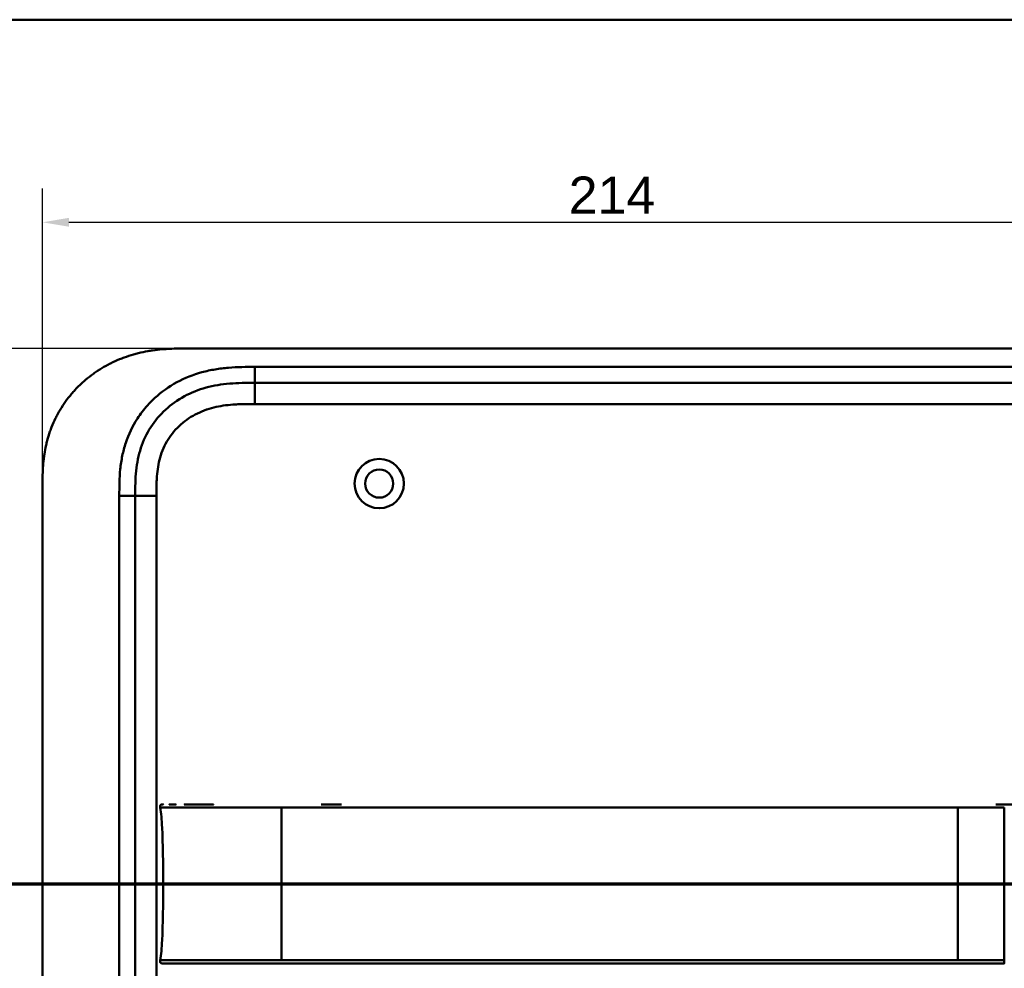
# Model space of a CAD drawing. Header units: millimetres. Extents: x 20 to 833, y 20 to 574.
# Tile 16 of 17: x 540 to 726, y 395 to 574. Entities that reach past the tile are written whole.
import ezdxf

# ---------------------------------------------------------------- set-up
doc = ezdxf.new("R2010")
doc.units = ezdxf.units.MM
doc.header["$LTSCALE"] = 2
for name, color, linetype, lineweight in [('Bemaßungen(DIN)', 7, 'Continuous', 25), ('Schnittansichtslinien(DIN)', 7, 'Continuous', 70), ('Sichtbare Kanten(DIN)', 7, 'Continuous', 50), ('Sichtbare tangentiale Kanten(DIN)', 7, 'Continuous', 50), ('Skizziergeometrie(DIN)', 7, 'Continuous', 50)]:
    doc.layers.add(name, color=color, linetype=linetype, lineweight=lineweight)
doc.styles.add('STANDARD-DIN~0', font='arial.ttf')
doc.dimstyles.new('CAD-LAN', dxfattribs={"dimscale": 2, "dimtxt": 3.5, "dimasz": 2.5, "dimexe": 3.175, "dimexo": 0, "dimgap": 0.8, "dimtad": 1, "dimrnd": 1e-08, "dimtxsty": 'STANDARD-DIN~0', "dimcen": 0.09, "dimdle": 10, "dimclrd": 250, "dimclre": 250, "dimclrt": 250, "dimadec": 0, "dimazin": 2, "dimtfac": 1, "dimtmove": 0, "dimatfit": 3, "dimfxl": 1, "dimtolj": 1, "dimtzin": 0, "dimlwd": 25, "dimlwe": 25, "dimarcsym": 0})

# ---------------------------------------------------------------- blocks, each defined once
blk = doc.blocks.new('Ränder Standardrahmen')
at = {"layer": 'Skizziergeometrie(DIN)', "flags": 128}
blk.add_lwpolyline([(10, 10), (10, 287), (410, 287), (410, 10), (10, 10)], dxfattribs=at)
blk = doc.blocks.new('*D21')
at = {"layer": 'Bemaßungen(DIN)', "color": 250, "linetype": 'Continuous', "lineweight": 25, "true_color": 0x3f3f3f, "transparency": 16777216}
for p, q in [((571.31, 512), (484.1, 512)), ((490.45, 507), (490.45, 272)), ((571.31, 267), (484.1, 267))]:
    blk.add_line(p, q, dxfattribs=at)
at = {"layer": 'Bemaßungen(DIN)', "color": 250, "linetype": 'Continuous', "true_color": 0x3f3f3f, "transparency": 16777216}
for points in [[(489.62, 507), (491.29, 507), (490.45, 512)], [(489.62, 272), (491.29, 272), (490.45, 267)]]:
    blk.add_solid(points, dxfattribs=at)
at = {"layer": 'Defpoints', "color": 0, "linetype": 'Continuous', "transparency": 16777216}
for p in [(571.31, 512), (490.45, 267), (571.31, 267)]:
    blk.add_point(p, dxfattribs=at)
at = {"layer": 'Bemaßungen(DIN)', "color": 250, "linetype": 'Continuous', "lineweight": 25, "true_color": 0x3f3f3f, "transparency": 16777216, "insert": (481.71, 381.68), "char_height": 7, "attachment_point": 1, "rotation": 90, "style": 'STANDARD-DIN~0'}
blk.add_mtext('\\A1;245', dxfattribs=at)
blk = doc.blocks.new('*D22')
at = {"layer": 'Bemaßungen(DIN)', "color": 250, "linetype": 'Continuous', "lineweight": 25, "true_color": 0x3f3f3f, "transparency": 16777216}
for p, q in [((544.27, 485.22), (544.27, 542.13)), ((758.27, 485.22), (758.27, 542.13)), ((549.27, 535.78), (753.27, 535.78))]:
    blk.add_line(p, q, dxfattribs=at)
at = {"layer": 'Bemaßungen(DIN)', "color": 250, "linetype": 'Continuous', "true_color": 0x3f3f3f, "transparency": 16777216}
for points in [[(549.27, 536.62), (549.27, 534.95), (544.27, 535.78)], [(753.27, 536.62), (753.27, 534.95), (758.27, 535.78)]]:
    blk.add_solid(points, dxfattribs=at)
at = {"layer": 'Defpoints', "color": 0, "linetype": 'Continuous', "transparency": 16777216}
for p in [(758.27, 535.78), (544.27, 485.22), (758.27, 485.22)]:
    blk.add_point(p, dxfattribs=at)
at = {"layer": 'Bemaßungen(DIN)', "color": 250, "linetype": 'Continuous', "lineweight": 25, "true_color": 0x3f3f3f, "transparency": 16777216, "insert": (643.5, 544.41), "char_height": 7, "attachment_point": 1, "style": 'STANDARD-DIN~0'}
blk.add_mtext('\\A1;214', dxfattribs=at)
blk = doc.blocks.new('2DTransSchnitt0')
at = {"layer": 'Schnittansichtslinien(DIN)', "linetype": 'Continuous'}
blk.add_line((253.466, 205.495), (398.395, 205.495), dxfattribs=at)

msp = doc.modelspace()

# ---------------------------------------------------------------- linework, layer by layer
at = {"layer": 'Sichtbare Kanten(DIN)'}
for p, q in [((730.236, 512.001), (571.313, 512.001)), ((729.236, 505.501), (584.313, 505.501)), ((544.274, 293.786), (544.274, 485.217)), ((561.774, 484.217), (561.774, 294.786)), ((596.812, 425.989), (600.659, 425.989)), ((725.565, 395.988), (725.63, 395.988))]:
    msp.add_line(p, q, dxfattribs=at)
for radius in [4.65, 2.65]:
    msp.add_circle((607.774, 486.501), radius, dxfattribs=at)
for points, knots in [([(571.313, 512.001), (570.727, 511.999), (569.549, 511.986), (568.06, 511.922), (566.562, 511.807), (565.359, 511.669), (563.855, 511.427), (562.654, 511.175), (561.164, 510.78), (559.985, 510.399), (558.534, 509.838), (557.396, 509.322), (556.011, 508.594), (554.937, 507.945), (553.644, 507.056), (552.655, 506.283), (551.481, 505.247), (550.596, 504.364), (549.563, 503.199), (548.8, 502.223), (547.928, 500.953), (547.299, 499.901), (546.6, 498.551), (546.113, 497.446), (545.592, 496.041), (545.247, 494.902), (544.898, 493.468), (544.684, 492.316), (544.488, 490.877), (544.385, 489.729), (544.308, 488.303), (544.275, 486.888), (544.274, 485.771), (544.274, 485.217)], [0.00000689, 0.00000689, 0.00000689, 0.00000689, 0.0407043, 0.08140172, 0.10175042, 0.14244784, 0.16279654, 0.20349396, 0.22384266, 0.26454008, 0.28488878, 0.3255862, 0.3459349, 0.38663232, 0.40698102, 0.44767844, 0.46802714, 0.50872456, 0.52907326, 0.56977068, 0.59011938, 0.6308168, 0.6511655, 0.69186291, 0.71221162, 0.75290903, 0.77325774, 0.81395515, 0.83430386, 0.87500127, 0.89534998, 0.93604739, 0.97674481, 0.97674481, 0.97674481, 0.97674481]), ([(584.313, 505.501), (583.507, 505.501), (581.911, 505.5), (579.574, 505.393), (577.309, 505.116), (574.391, 504.479), (570.957, 503.117), (567.373, 500.574), (564.543, 497.231), (562.984, 493.953), (562.236, 491.124), (561.906, 488.907), (561.776, 486.601), (561.774, 485.017), (561.774, 484.217)], [59.6158828, 59.6158828, 59.6158828, 59.6158828, 59.8593849, 60.1028861, 60.3463874, 60.5898887, 61.0768912, 61.5638938, 62.0508963, 62.5378989, 62.7814001, 63.0249014, 63.2684027, 63.5119054, 63.5119054, 63.5119054, 63.5119054]), ([(566.502, 425.378), (566.486, 425.481), (566.467, 425.586), (566.482, 425.715), (566.487, 425.742), (566.502, 425.787), (566.51, 425.807), (566.531, 425.844), (566.544, 425.861), (566.572, 425.891), (566.589, 425.904), (566.641, 425.939), (566.681, 425.955), (566.762, 425.976), (566.804, 425.982), (566.864, 425.986), (566.883, 425.987), (566.916, 425.988), (566.93, 425.989), (566.949, 425.989), (566.954, 425.989), (566.963, 425.989), (566.968, 425.989), (566.975, 425.989), (566.978, 425.989), (566.99, 425.989), (566.994, 425.989), (567.003, 425.989), (567.005, 425.989), (567.011, 425.989), (567.013, 425.989), (567.016, 425.989), (567.017, 425.989), (567.018, 425.989), (567.018, 425.989), (567.019, 425.989), (567.019, 425.989), (567.019, 425.989), (567.019, 425.989), (567.019, 425.989)], [0, 0, 0, 0, 0.0311277, 0.0311277, 0.03911556, 0.03911556, 0.04551701, 0.04551701, 0.05176502, 0.05176502, 0.05801202, 0.05801202, 0.07063282, 0.07063282, 0.08310355, 0.08310355, 0.08876398, 0.08876398, 0.09302208, 0.09302208, 0.0945824, 0.0945824, 0.09615429, 0.09615429, 0.09772199, 0.09772199, 0.10409523, 0.10409523, 0.11652864, 0.11652864, 0.13514677, 0.13514677, 0.13863752, 0.13863752, 0.14018957, 0.14018957, 0.14028666, 0.14028666, 0.14033604, 0.14033604, 0.14033604, 0.14033604]), ([(567.041, 410.989), (567.041, 414.826), (566.996, 418.64), (566.846, 421.589), (566.769, 423.091), (566.663, 424.372), (566.506, 425.378)], [0, 0, 0, 0, 0.30889062, 0.30889062, 0.30889062, 0.46621578, 0.46621578, 0.46621578, 0.46621578]), ([(566.909, 425.988), (566.936, 425.99), (566.962, 425.99), (567.009, 425.991), (567.03, 425.991), (567.056, 425.99), (567.062, 425.99), (567.068, 425.99), (567.068, 425.99), (567.069, 425.99), (567.069, 425.99), (567.069, 425.99)], [0.159826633, 0.159826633, 0.159826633, 0.159826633, 0.167747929, 0.167747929, 0.174016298, 0.174016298, 0.175896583, 0.175896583, 0.175984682, 0.175984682, 0.176039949, 0.176039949, 0.176039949, 0.176039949]), ([(567.004, 425.989), (567.008, 425.989), (567.012, 425.989), (567.029, 425.989), (567.043, 425.989), (567.057, 425.989), (567.057, 425.989), (567.057, 425.989), (567.057, 425.989), (567.058, 425.989), (567.058, 425.989), (567.058, 425.989)], [0.1063680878, 0.1063680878, 0.1063680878, 0.1063680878, 0.1076624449, 0.1076624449, 0.1118780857, 0.1118780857, 0.1119328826, 0.1119328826, 0.1119534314, 0.1119534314, 0.1119649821, 0.1119649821, 0.1119649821, 0.1119649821]), ([(567.011, 425.989), (567.017, 425.989), (567.023, 425.989), (567.033, 425.989), (567.036, 425.989), (567.041, 425.989), (567.043, 425.989), (567.047, 425.989), (567.049, 425.989), (567.05, 425.989), (567.05, 425.989), (567.051, 425.989), (567.051, 425.989), (567.051, 425.989), (567.051, 425.989), (567.051, 425.989)], [0.0954974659, 0.0954974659, 0.0954974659, 0.0954974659, 0.0980683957, 0.0980683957, 0.0989366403, 0.0989366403, 0.0997885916, 0.0997885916, 0.1001419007, 0.1001419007, 0.1002300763, 0.1002300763, 0.1002741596, 0.1002741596, 0.1002851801, 0.1002851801, 0.1002851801, 0.1002851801]), ([(568.192, 425.989), (568.192, 425.989), (568.192, 425.989), (568.192, 425.989), (568.192, 425.989), (568.192, 425.989), (568.192, 425.989), (568.193, 425.989), (568.193, 425.989), (568.194, 425.989), (568.195, 425.989), (568.198, 425.989), (568.2, 425.989), (568.219, 425.989), (568.238, 425.989), (568.281, 425.989), (568.306, 425.989), (568.401, 425.989), (568.473, 425.989), (568.649, 425.989), (568.756, 425.989), (568.907, 425.989), (568.946, 425.989), (569.083, 425.989), (569.185, 425.989), (569.332, 425.989), (569.373, 425.989), (569.43, 425.989), (569.445, 425.989), (569.461, 425.989), (569.462, 425.989), (569.462, 425.989), (569.462, 425.989), (569.462, 425.989)], [0, 0, 0, 0, 0.00002838, 0.00002838, 0.00008514, 0.00008514, 0.00019867, 0.00019867, 0.00065277, 0.00065277, 0.00156097, 0.00156097, 0.00328513, 0.00328513, 0.02167639, 0.02167639, 0.04619826, 0.04619826, 0.11159781, 0.11159781, 0.1988087, 0.1988087, 0.22787204, 0.22787204, 0.30054295, 0.30054295, 0.32778981, 0.32778981, 0.33800712, 0.33800712, 0.33824659, 0.33824659, 0.33826078, 0.33826078, 0.33826078, 0.33826078]), ([(571.006, 425.989), (571.006, 425.989), (571.006, 425.989), (571.006, 425.989), (571.006, 425.989), (571.006, 425.989), (571.007, 425.989), (571.008, 425.989), (571.008, 425.989), (571.025, 425.989), (571.041, 425.989), (571.078, 425.989), (571.099, 425.989), (571.178, 425.989), (571.235, 425.989), (571.449, 425.989), (571.61, 425.989), (571.829, 425.989), (571.885, 425.989), (573.072, 425.989), (574.424, 425.989), (576.067, 425.989), (576.247, 425.989), (576.463, 425.989), (576.497, 425.989), (576.534, 425.989), (576.538, 425.989), (576.541, 425.989), (576.541, 425.989), (576.542, 425.989), (576.542, 425.989), (576.542, 425.989), (576.542, 425.989), (576.542, 425.989), (576.542, 425.989), (576.542, 425.989)], [0, 0, 0, 0, 0.00004827, 0.00004827, 0.00009654, 0.00009654, 0.00019308, 0.00019308, 0.00057923, 0.00057923, 0.00839888, 0.00839888, 0.01882508, 0.01882508, 0.04662925, 0.04662925, 0.12079183, 0.12079183, 0.14550646, 0.14550646, 0.64641151, 0.64641151, 0.70741703, 0.70741703, 0.71885358, 0.71885358, 0.71992575, 0.71992575, 0.72002228, 0.72002228, 0.72007055, 0.72007055, 0.72009469, 0.72009469, 0.72010676, 0.72010676, 0.72010676, 0.72010676]), ([(724.016, 425.989), (724.016, 425.989), (724.017, 425.989), (724.017, 425.989), (724.018, 425.989), (724.019, 425.989), (724.019, 425.989), (724.021, 425.989), (724.023, 425.989), (724.027, 425.989), (724.03, 425.989), (724.038, 425.989), (724.044, 425.989), (724.06, 425.989), (724.071, 425.989), (724.107, 425.989), (724.132, 425.989), (724.222, 425.989), (724.287, 425.989), (724.702, 425.989), (725.052, 425.989), (725.776, 425.989), (726.148, 425.989), (726.871, 425.985), (727.214, 425.983), (727.559, 425.979)], [0, 0, 0, 0, 0.00005222, 0.00005222, 0.00015665, 0.00015665, 0.0003655, 0.0003655, 0.00078319, 0.00078319, 0.00161859, 0.00161859, 0.00328937, 0.00328937, 0.00663094, 0.00663094, 0.01403003, 0.01403003, 0.03376099, 0.03376099, 0.13899821, 0.13899821, 0.25220546, 0.25220546, 0.35698313, 0.35698313, 0.35698313, 0.35698313]), ([(567.041, 410.989), (567.041, 407.152), (566.996, 403.338), (566.846, 400.39), (566.769, 398.887), (566.662, 397.606), (566.506, 396.599)], [0, 0, 0, 0, 0.30888536, 0.30888536, 0.30888536, 0.4662495, 0.4662495, 0.4662495, 0.4662495]), ([(567.019, 395.988), (567.019, 395.988), (567.019, 395.988), (567.018, 395.988), (567.018, 395.988), (567.018, 395.988), (567.017, 395.988), (567.017, 395.988), (567.016, 395.988), (567.013, 395.988), (567.011, 395.988), (567.007, 395.988), (567.005, 395.988), (566.999, 395.988), (566.996, 395.988), (566.984, 395.989), (566.98, 395.989), (566.974, 395.989), (566.971, 395.989), (566.965, 395.989), (566.962, 395.989), (566.952, 395.989), (566.944, 395.989), (566.921, 395.989), (566.906, 395.99), (566.829, 395.993), (566.767, 395.999), (566.678, 396.025), (566.649, 396.036), (566.595, 396.067), (566.57, 396.087), (566.53, 396.134), (566.514, 396.161), (566.491, 396.219), (566.484, 396.249), (566.476, 396.31), (566.475, 396.341), (566.477, 396.448), (566.49, 396.524), (566.502, 396.599)], [0, 0, 0, 0, 0.00028677, 0.00028677, 0.00085963, 0.00085963, 0.00200522, 0.00200522, 0.00429634, 0.00429634, 0.02262582, 0.02262582, 0.03179275, 0.03179275, 0.04109082, 0.04109082, 0.04341208, 0.04341208, 0.04456569, 0.04456569, 0.0457191, 0.0457191, 0.04803012, 0.04803012, 0.05262125, 0.05262125, 0.07113734, 0.07113734, 0.08037876, 0.08037876, 0.08967939, 0.08967939, 0.09896721, 0.09896721, 0.10819296, 0.10819296, 0.11738064, 0.11738064, 0.14030942, 0.14030942, 0.14030942, 0.14030942]), ([(567.057, 395.988), (567.057, 395.988), (567.057, 395.988), (567.055, 395.988), (567.052, 395.988), (567.046, 395.988), (567.043, 395.988), (567.033, 395.988), (567.027, 395.988), (567.015, 395.988), (567.009, 395.988), (567.004, 395.988)], [0, 0, 0, 0, 0.0000178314, 0.0000178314, 0.0007794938, 0.0007794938, 0.0018252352, 0.0018252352, 0.0037615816, 0.0037615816, 0.0056120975, 0.0056120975, 0.0056120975, 0.0056120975]), ([(567.07, 395.988), (567.069, 395.988), (567.069, 395.988), (567.069, 395.988), (567.069, 395.99), (567.07, 395.99), (567.069, 395.988), (567.069, 395.987), (567.068, 395.988), (567.068, 395.989), (567.067, 395.99), (567.067, 395.988), (567.066, 395.988), (567.066, 395.988), (567.065, 395.989), (567.064, 395.989), (567.064, 395.989), (567.063, 395.988), (567.063, 395.988), (567.062, 395.988), (567.062, 395.988), (567.061, 395.988), (567.06, 395.989), (567.059, 395.989), (567.058, 395.988), (567.057, 395.988), (567.056, 395.988), (567.055, 395.989), (567.054, 395.989), (567.053, 395.988), (567.052, 395.988), (567.051, 395.988), (567.049, 395.988), (567.048, 395.989), (567.047, 395.989), (567.046, 395.988), (567.045, 395.988), (567.044, 395.988), (567.042, 395.988), (567.041, 395.989), (567.04, 395.989), (567.039, 395.988), (567.038, 395.988), (567.036, 395.988), (567.035, 395.988), (567.034, 395.988), (567.033, 395.989), (567.031, 395.988), (567.03, 395.988), (567.029, 395.988), (567.027, 395.988), (567.026, 395.988), (567.025, 395.988), (567.023, 395.988), (567.022, 395.988), (567.007, 395.988), (567.007, 395.988), (567.857, 395.988), (568.449, 395.988), (569.497, 395.988), (571.007, 395.988), (572.024, 395.988), (573.238, 395.988), (574.601, 395.988)], [0, 0, 0, 0, 0.0025183, 0.0025183, 0.0025183, 0.0949441, 0.0949441, 0.0949441, 0.1873699, 0.1873699, 0.1873699, 0.2797957, 0.2797957, 0.2797957, 0.3722215, 0.3722215, 0.3722215, 0.4184344, 0.4184344, 0.4184344, 0.4646473, 0.4646473, 0.4646473, 0.5570732, 0.5570732, 0.5570732, 0.649499, 0.649499, 0.649499, 0.7419248, 0.7419248, 0.7419248, 0.8343506, 0.8343506, 0.8343506, 0.9267764, 0.9267764, 0.9267764, 1.0192022, 1.0192022, 1.0192022, 1.111628, 1.111628, 1.111628, 1.2040539, 1.2040539, 1.2040539, 1.2964797, 1.2964797, 1.2964797, 1.3889055, 1.3889055, 1.3889055, 1.4813313, 1.4813313, 1.4813313, 2.5715522, 2.5715522, 2.5715522, 3.3314242, 3.3314242, 3.3314242, 3.8432408, 3.8432408, 3.8432408, 3.8432408]), ([(567.051, 395.988), (567.051, 395.988), (567.051, 395.988), (567.051, 395.988), (567.051, 395.988), (567.05, 395.988), (567.05, 395.988), (567.049, 395.988), (567.048, 395.988), (567.043, 395.988), (567.039, 395.988), (567.028, 395.988), (567.021, 395.988), (567.014, 395.988), (567.013, 395.988), (567.011, 395.988)], [0, 0, 0, 0, 0.0000222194, 0.0000222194, 0.0000666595, 0.0000666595, 0.0001555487, 0.0001555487, 0.000333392, 0.000333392, 0.0016342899, 0.0016342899, 0.0041648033, 0.0041648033, 0.0047801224, 0.0047801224, 0.0047801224, 0.0047801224]), ([(567.044, 395.988), (567.044, 395.988), (567.044, 395.988), (567.044, 395.988), (567.043, 395.988), (567.043, 395.988), (567.042, 395.988), (567.041, 395.988), (567.04, 395.988), (567.037, 395.988), (567.036, 395.988), (567.033, 395.988), (567.031, 395.988), (567.027, 395.988), (567.025, 395.988), (567.022, 395.988), (567.02, 395.988), (567.019, 395.988)], [0, 0, 0, 0, 0.0000111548, 0.0000111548, 0.0000825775, 0.0000825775, 0.0002255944, 0.0002255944, 0.0005124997, 0.0005124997, 0.0010879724, 0.0010879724, 0.0016605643, 0.0016605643, 0.0027915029, 0.0027915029, 0.0035733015, 0.0035733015, 0.0035733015, 0.0035733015]), ([(576.542, 395.988), (576.542, 395.988), (576.542, 395.988), (576.538, 395.988), (576.534, 395.988), (576.521, 395.988), (576.513, 395.988), (576.483, 395.988), (576.462, 395.988), (576.385, 395.988), (576.328, 395.988), (575.973, 395.988), (575.679, 395.988), (575.197, 395.988), (575.007, 395.988), (574.758, 395.988), (574.695, 395.988), (574.624, 395.988), (574.614, 395.988), (574.601, 395.988), (574.597, 395.988), (574.593, 395.988), (574.593, 395.988), (574.593, 395.988)], [0, 0, 0, 0, 0.00002188, 0.00002188, 0.00142248, 0.00142248, 0.00422366, 0.00422366, 0.01131417, 0.01131417, 0.03022248, 0.03022248, 0.13111596, 0.13111596, 0.19836004, 0.19836004, 0.22077012, 0.22077012, 0.22427161, 0.22427161, 0.2256722, 0.2256722, 0.22569408, 0.22569408, 0.22569408, 0.22569408]), ([(576.546, 395.988), (576.975, 395.988), (577.416, 395.988), (577.866, 395.988), (580.397, 395.988), (583.138, 395.988), (585.879, 395.988), (588.128, 395.988), (590.399, 395.988), (592.669, 395.988), (602.773, 395.988), (612.922, 395.988), (623.045, 395.988), (639.953, 395.988), (656.879, 395.988), (673.792, 395.988), (682.248, 395.988), (690.708, 395.988), (699.165, 395.988), (703.394, 395.988), (707.621, 395.988), (711.851, 395.988), (714.515, 395.988), (717.192, 395.988), (719.838, 395.988), (721.393, 395.988), (722.926, 395.988), (724.473, 395.988), (724.835, 395.988), (725.192, 395.988), (725.565, 395.988)], [4.0756594, 4.0756594, 4.0756594, 4.0756594, 4.2235005, 4.2235005, 4.2235005, 5.0551855, 5.0551855, 5.0551855, 5.7376751, 5.7376751, 5.7376751, 8.7756456, 8.7756456, 8.7756456, 13.8502555, 13.8502555, 13.8502555, 16.3875605, 16.3875605, 16.3875605, 17.6562129, 17.6562129, 17.6562129, 18.4553381, 18.4553381, 18.4553381, 18.9248654, 18.9248654, 18.9248654, 19.0347624, 19.0347624, 19.0347624, 19.0347624])]:
    msp.add_open_spline(points, degree=3, knots=knots, dxfattribs=at)
for points, weights, knots in [([(566.506, 425.378), (566.506, 425.378), (566.506, 425.378), (566.506, 425.378), (566.503, 425.378), (566.502, 425.378), (566.502, 425.378)], [1, 1, 1, 1, 1.08010131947, 1.12345282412, 1.13005451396], [0, 0, 0, 0, 0.00567163, 0.00567163, 0.00567163, 0.11634156, 0.11634156, 0.11634156, 0.11634156]), ([(566.506, 396.599), (566.506, 396.599), (566.506, 396.599), (566.505, 396.599), (566.503, 396.599), (566.502, 396.599), (566.502, 396.599)], [1, 1, 1, 1, 1.08010035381, 1.12345159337, 1.13005371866], [0, 0, 0, 0, 0.00567203, 0.00567203, 0.00567203, 0.11634103, 0.11634103, 0.11634103, 0.11634103])]:
    msp.add_rational_spline(points, weights, degree=3, knots=knots, dxfattribs=at)
for points in [[(567.066, 395.988), (567.044, 395.988), (567.022, 395.988), (567, 395.988)], [(567.07, 395.988), (567.069, 395.988), (567.067, 395.988), (567.066, 395.988)], [(567.07, 395.988), (567.07, 395.988), (567.07, 395.988), (567.07, 395.988)]]:
    msp.add_open_spline(points, degree=3, dxfattribs=at)
at = {"layer": 'Sichtbare tangentiale Kanten(DIN)'}
for p, q in [((584.313, 508.501), (729.236, 508.501)), ((584.313, 505.501), (584.313, 508.501)), ((584.313, 501.501), (584.313, 505.501)), ((729.236, 501.501), (584.313, 501.501)), ((558.774, 294.786), (558.774, 484.217)), ((561.774, 484.217), (558.774, 484.217)), ((565.774, 484.217), (561.774, 484.217)), ((565.774, 484.217), (565.774, 294.786)), ((716.842, 410.989), (589.369, 410.989)), ((725.623, 396.599), (725.631, 396.599))]:
    msp.add_line(p, q, dxfattribs=at)
for points, knots in [([(564.086, 501.251), (564.525, 501.74), (566.186, 503.42), (569.519, 505.783), (573.498, 507.357), (576.814, 508.08), (579.336, 508.387), (581.86, 508.5), (583.507, 508.501), (584.313, 508.501)], [61.3761038, 61.3761038, 61.3761038, 61.3761038, 61.5638941, 62.0508967, 62.5378992, 62.7814005, 63.0249017, 63.268403, 63.5119057, 63.5119057, 63.5119057, 63.5119057]), ([(558.774, 484.217), (558.774, 485.017), (558.775, 486.664), (558.916, 489.197), (559.29, 491.721), (560.157, 495.01), (561.711, 498.282), (563.388, 500.472), (564.086, 501.251)], [59.6158822, 59.6158822, 59.6158822, 59.6158822, 59.8593852, 60.1028865, 60.3463878, 60.589889, 61.0768916, 61.3761038, 61.3761038, 61.3761038, 61.3761038]), ([(584.313, 501.501), (584.149, 501.501), (583.985, 501.501), (583.822, 501.501), (583.379, 501.501), (582.937, 501.499), (582.494, 501.493), (582.342, 501.49), (582.189, 501.488), (582.037, 501.484), (581.961, 501.482), (581.885, 501.481), (581.809, 501.478), (581.732, 501.476), (581.656, 501.474), (581.577, 501.472), (581.267, 501.461), (580.972, 501.449), (580.667, 501.431), (580.66, 501.431), (580.652, 501.43), (580.645, 501.43), (580.027, 501.394), (579.439, 501.342), (578.846, 501.266), (578.837, 501.265), (578.828, 501.264), (578.819, 501.263), (578.218, 501.185), (577.626, 501.084), (577.037, 500.953), (577.031, 500.952), (577.026, 500.95), (577.021, 500.949), (576.421, 500.815), (575.825, 500.649), (575.245, 500.451), (575.242, 500.45), (575.239, 500.448), (575.235, 500.447), (574.649, 500.246), (574.068, 500.008), (573.509, 499.735), (572.95, 499.462), (572.405, 499.152), (571.885, 498.807), (571.365, 498.463), (570.867, 498.082), (570.4, 497.67), (569.93, 497.256), (569.485, 496.804), (569.079, 496.328), (568.674, 495.853), (568.301, 495.345), (567.97, 494.817), (567.641, 494.292), (567.348, 493.738), (567.098, 493.174), (566.852, 492.615), (566.642, 492.032), (566.472, 491.443), (566.471, 491.439), (566.47, 491.435), (566.469, 491.431), (566.303, 490.853), (566.174, 490.266), (566.076, 489.672), (566.074, 489.663), (566.073, 489.654), (566.071, 489.645), (565.975, 489.056), (565.909, 488.467), (565.863, 487.85), (565.863, 487.843), (565.862, 487.835), (565.862, 487.828), (565.84, 487.523), (565.824, 487.229), (565.811, 486.928), (565.799, 486.617), (565.79, 486.309), (565.785, 486.001), (565.774, 485.404), (565.774, 484.81), (565.774, 484.217)], [0, 0, 0, 0, 0.0490861, 0.0490861, 0.0490861, 0.1818558, 0.1818558, 0.1818558, 0.2275663, 0.2275663, 0.2275663, 0.2504221, 0.2504221, 0.2504221, 0.2732779, 0.2732779, 0.2732779, 0.3625385, 0.3625385, 0.3625385, 0.364701, 0.364701, 0.364701, 0.5447622, 0.5447622, 0.5447622, 0.5475767, 0.5475767, 0.5475767, 0.7297298, 0.7297298, 0.7297298, 0.7313799, 0.7313799, 0.7313799, 0.9165087, 0.9165087, 0.9165087, 0.9175934, 0.9175934, 0.9175934, 1.1050048, 1.1050048, 1.1050048, 1.2924795, 1.2924795, 1.2924795, 1.479975, 1.479975, 1.479975, 1.6686942, 1.6686942, 1.6686942, 1.8566744, 1.8566744, 1.8566744, 2.0435423, 2.0435423, 2.0435423, 2.2286346, 2.2286346, 2.2286346, 2.2299611, 2.2299611, 2.2299611, 2.4117644, 2.4117644, 2.4117644, 2.4144823, 2.4144823, 2.4144823, 2.594841, 2.594841, 2.594841, 2.5970368, 2.5970368, 2.5970368, 2.6862842, 2.6862842, 2.6862842, 2.7781364, 2.7781364, 2.7781364, 2.9561211, 2.9561211, 2.9561211, 2.9561211]), ([(589.369, 425.378), (590.697, 425.378), (592.025, 425.378), (593.353, 425.378), (593.905, 425.378), (594.457, 425.378), (595.009, 425.378), (595.784, 425.378), (596.558, 425.378), (597.332, 425.378), (597.745, 425.378), (598.157, 425.378), (598.569, 425.378), (599.485, 425.378), (600.401, 425.378), (601.317, 425.378), (607.957, 425.378), (614.597, 425.378), (621.236, 425.378)], [0, 0, 0, 0, 0.3984119, 0.3984119, 0.3984119, 0.558361, 0.558361, 0.558361, 0.7963648, 0.7963648, 0.7963648, 0.9137852, 0.9137852, 0.9137852, 1.1948602, 1.1948602, 1.1948602, 3.18679, 3.18679, 3.18679, 3.18679]), ([(621.236, 425.378), (647.794, 425.378), (674.351, 425.378), (700.909, 425.378), (702.287, 425.378), (703.665, 425.378), (705.043, 425.378), (706.32, 425.378), (707.598, 425.378), (708.875, 425.378), (711.531, 425.378), (714.187, 425.378), (716.842, 425.378)], [3.18679, 3.18679, 3.18679, 3.18679, 11.1540994, 11.1540994, 11.1540994, 11.5711487, 11.5711487, 11.5711487, 11.9507559, 11.9507559, 11.9507559, 12.7474629, 12.7474629, 12.7474629, 12.7474629]), ([(716.842, 425.378), (717.012, 425.378), (717.182, 425.378), (717.351, 425.378), (717.549, 425.378), (717.747, 425.378), (717.963, 425.378), (718.363, 425.378), (718.71, 425.379), (719.049, 425.379), (719.082, 425.379), (719.118, 425.379), (719.156, 425.379), (719.505, 425.379), (719.83, 425.379), (720.162, 425.378), (720.527, 425.378), (720.888, 425.378), (721.251, 425.378), (721.614, 425.378), (721.975, 425.378), (722.332, 425.378), (722.47, 425.378), (722.611, 425.378), (722.752, 425.378), (722.978, 425.378), (723.201, 425.378), (723.427, 425.378), (723.798, 425.378), (724.165, 425.378), (724.536, 425.378), (724.898, 425.378), (725.263, 425.379), (725.614, 425.379), (725.624, 425.379), (725.627, 425.379), (725.631, 425.379)], [0, 0, 0, 0, 0.05078067, 0.05078067, 0.05078067, 0.1102021, 0.1102021, 0.1102021, 0.2202767, 0.2202767, 0.2202767, 0.23095286, 0.23095286, 0.23095286, 0.33022951, 0.33022951, 0.33022951, 0.4395805, 0.4395805, 0.4395805, 0.54854182, 0.54854182, 0.54854182, 0.59063446, 0.59063446, 0.59063446, 0.6580998, 0.6580998, 0.6580998, 0.76890548, 0.76890548, 0.76890548, 0.8770848, 0.8770848, 0.8770848, 0.87997457, 0.87997457, 0.87997457, 0.87997457]), ([(589.369, 410.989), (588.299, 410.989), (587.228, 410.989), (586.086, 410.989), (584.945, 410.989), (583.942, 410.989), (583.079, 410.989), (581.352, 410.989), (579.946, 410.989), (578.624, 410.989), (573.332, 410.989), (569.71, 410.989), (568.096, 410.989), (567.693, 410.989), (567.41, 410.989), (567.235, 410.989), (567.148, 410.989), (567.085, 410.989), (567.057, 410.989), (567.029, 410.989), (567.036, 410.989), (567.041, 410.989)], [0, 0, 0, 0, 0.2406476, 0.2406476, 0.2406476, 0.4812952, 0.4812952, 0.4812952, 0.9625904, 0.9625904, 0.9625904, 2.8877711, 2.8877711, 2.8877711, 3.3690663, 3.3690663, 3.3690663, 3.6097139, 3.6097139, 3.6097139, 3.8503615, 3.8503615, 3.8503615, 3.8503615]), ([(725.631, 410.989), (724.276, 410.989), (722.894, 410.989), (721.335, 410.989), (719.775, 410.989), (718.308, 410.989), (716.842, 410.989)], [0, 0, 0, 0, 0.44038321, 0.44038321, 0.44038321, 0.88076642, 0.88076642, 0.88076642, 0.88076642]), ([(589.369, 396.599), (590.697, 396.599), (592.025, 396.599), (593.353, 396.599), (593.902, 396.599), (594.452, 396.599), (595.001, 396.599), (595.778, 396.599), (596.555, 396.599), (597.332, 396.599), (597.743, 396.599), (598.154, 396.599), (598.566, 396.599), (599.483, 396.599), (600.4, 396.599), (601.317, 396.599), (607.957, 396.599), (614.597, 396.6), (621.236, 396.599)], [0, 0, 0, 0, 0.3984127, 0.3984127, 0.3984127, 0.5574675, 0.5574675, 0.5574675, 0.7963662, 0.7963662, 0.7963662, 0.9134321, 0.9134321, 0.9134321, 1.1948615, 1.1948615, 1.1948615, 3.1867877, 3.1867877, 3.1867877, 3.1867877]), ([(621.236, 396.599), (639.815, 396.599), (658.41, 396.599), (676.984, 396.599), (689.119, 396.599), (701.253, 396.599), (713.387, 396.599), (714.539, 396.599), (715.69, 396.599), (716.842, 396.599)], [3.1867877, 3.1867877, 3.1867877, 3.1867877, 8.7605377, 8.7605377, 8.7605377, 12.4019194, 12.4019194, 12.4019194, 12.7474629, 12.7474629, 12.7474629, 12.7474629]), ([(716.842, 396.599), (717.007, 396.599), (717.173, 396.599), (717.337, 396.599), (717.54, 396.599), (717.742, 396.599), (717.962, 396.599), (718.362, 396.599), (718.709, 396.599), (719.047, 396.599), (719.074, 396.599), (719.105, 396.599), (719.136, 396.599), (719.492, 396.599), (719.823, 396.599), (720.159, 396.599), (720.524, 396.599), (720.884, 396.599), (721.247, 396.599), (721.609, 396.599), (721.97, 396.599), (722.325, 396.599), (722.43, 396.599), (722.537, 396.599), (722.644, 396.599), (722.906, 396.599), (723.163, 396.599), (723.423, 396.599), (723.793, 396.599), (724.159, 396.599), (724.526, 396.599), (724.895, 396.599), (725.262, 396.599), (725.623, 396.599)], [0, 0, 0, 0, 0.04936867, 0.04936867, 0.04936867, 0.11014179, 0.11014179, 0.11014179, 0.22014326, 0.22014326, 0.22014326, 0.2290985, 0.2290985, 0.2290985, 0.32998918, 0.32998918, 0.32998918, 0.4391613, 0.4391613, 0.4391613, 0.54803878, 0.54803878, 0.54803878, 0.58009837, 0.58009837, 0.58009837, 0.65768707, 0.65768707, 0.65768707, 0.76818131, 0.76818131, 0.76818131, 0.87925552, 0.87925552, 0.87925552, 0.87925552]), ([(725.565, 395.988), (725.595, 395.988), (725.619, 396.038), (725.625, 396.226), (725.628, 396.327), (725.626, 396.457), (725.623, 396.599)], [0, 0, 0, 0, 0.6504188, 0.6504188, 0.6504188, 1, 1, 1, 1])]:
    msp.add_open_spline(points, degree=3, knots=knots, dxfattribs=at)
for points, weights, knots in [([(566.502, 425.378), (566.502, 425.379), (566.503, 425.379), (566.507, 425.379), (566.515, 425.379), (566.536, 425.378), (566.571, 425.378), (566.623, 425.378), (566.708, 425.378), (566.828, 425.379), (566.909, 425.379), (567.006, 425.379), (567.12, 425.379), (567.461, 425.379), (567.959, 425.38), (568.618, 425.38), (568.972, 425.381), (569.374, 425.381), (569.821, 425.381), (570.275, 425.381), (570.775, 425.381), (571.32, 425.381), (571.393, 425.381), (571.467, 425.381), (571.542, 425.381), (572.023, 425.381), (572.536, 425.381), (573.08, 425.381), (573.707, 425.381), (574.373, 425.381), (575.078, 425.381), (575.775, 425.38), (576.509, 425.38), (577.28, 425.38), (578.025, 425.38), (578.804, 425.379), (579.621, 425.379), (579.902, 425.379), (580.188, 425.379), (580.479, 425.379), (580.592, 425.379), (580.707, 425.379), (580.822, 425.379), (581.216, 425.379), (581.62, 425.379), (582.035, 425.379), (582.43, 425.379), (582.836, 425.379), (583.255, 425.379), (583.65, 425.379), (584.057, 425.378), (584.48, 425.378), (584.871, 425.378), (585.278, 425.378), (585.706, 425.378), (586.09, 425.378), (586.496, 425.378), (586.932, 425.378), (587.298, 425.378), (587.699, 425.378), (588.156, 425.378), (588.449, 425.378), (588.789, 425.378), (589.369, 425.378)], [1.13005451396, 1.13784212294, 1.09449061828, 1, 1.01564349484, 1.01564349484, 1, 1.00925616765, 1.00925616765, 1, 1.00150118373, 1.00150118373, 1, 1.00280379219, 1.00280379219, 1, 0.999526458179, 0.999526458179, 1, 0.99915374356, 0.99915374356, 1, 0.9999832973, 0.9999832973, 1, 0.99933166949, 0.99933166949, 1, 0.999344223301, 0.999344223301, 1, 0.999922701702, 0.999922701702, 1, 1.00094814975, 1.00094814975, 1, 1.00025925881, 1.00025925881, 1, 1.0000518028, 1.0000518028, 1, 1.00084824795, 1.00084824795, 1, 1.00131558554, 1.00131558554, 1, 1.00209490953, 1.00209490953, 1, 1.00365462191, 1.00365462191, 1, 1.00586740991, 1.00586740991, 1, 1.01725389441, 1.01725389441, 1, 1.18722739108, 1.18722739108, 1], [0.1163416, 0.1163416, 0.1163416, 0.1163416, 0.2468921, 0.2468921, 0.2468921, 0.4853656, 0.4853656, 0.4853656, 0.7799914, 0.7799914, 0.7799914, 0.9644924, 0.9644924, 0.9644924, 1.4628246, 1.4628246, 1.4628246, 1.7145394, 1.7145394, 1.7145394, 1.9637666, 1.9637666, 1.9637666, 1.9969824, 1.9969824, 1.9969824, 2.209763, 2.209763, 2.209763, 2.4552095, 2.4552095, 2.4552095, 2.7022329, 2.7022329, 2.7022329, 2.9498421, 2.9498421, 2.9498421, 3.0383348, 3.0383348, 3.0383348, 3.0733169, 3.0733169, 3.0733169, 3.1966109, 3.1966109, 3.1966109, 3.3197585, 3.3197585, 3.3197585, 3.4427414, 3.4427414, 3.4427414, 3.5655395, 3.5655395, 3.5655395, 3.6881793, 3.6881793, 3.6881793, 3.8106534, 3.8106534, 3.8106534, 3.9319007, 3.9319007, 3.9319007, 3.9319007]), ([(566.502, 396.599), (566.502, 396.599), (566.503, 396.599), (566.506, 396.599), (566.515, 396.599), (566.536, 396.599), (566.571, 396.599), (566.623, 396.6), (566.708, 396.599), (566.828, 396.599), (566.908, 396.599), (567.006, 396.599), (567.12, 396.599), (567.461, 396.598), (567.958, 396.598), (568.617, 396.597), (568.972, 396.597), (569.374, 396.597), (569.821, 396.597), (570.275, 396.597), (570.775, 396.596), (571.32, 396.596), (571.393, 396.596), (571.467, 396.596), (571.543, 396.596), (572.023, 396.596), (572.536, 396.596), (573.08, 396.597), (573.707, 396.597), (574.373, 396.597), (575.078, 396.597), (575.775, 396.597), (576.509, 396.598), (577.28, 396.598), (578.025, 396.598), (578.804, 396.598), (579.621, 396.599), (579.903, 396.599), (580.19, 396.599), (580.481, 396.599), (580.594, 396.599), (580.708, 396.599), (580.822, 396.599), (581.216, 396.599), (581.62, 396.599), (582.035, 396.599), (582.43, 396.599), (582.836, 396.599), (583.255, 396.599), (583.65, 396.599), (584.057, 396.599), (584.48, 396.599), (584.871, 396.599), (585.278, 396.599), (585.706, 396.599), (586.09, 396.599), (586.496, 396.599), (586.932, 396.599), (587.298, 396.599), (587.699, 396.599), (588.156, 396.599), (588.449, 396.599), (588.789, 396.599), (589.369, 396.599)], [1.13005371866, 1.13784194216, 1.09449070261, 1, 1.01564352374, 1.01564352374, 1, 1.00924441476, 1.00924441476, 1, 1.00150609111, 1.00150609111, 1, 1.00280370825, 1.00280370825, 1, 0.999526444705, 0.999526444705, 1, 0.999153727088, 0.999153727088, 1, 0.999983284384, 0.999983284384, 1, 0.999331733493, 0.999331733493, 1, 0.999344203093, 0.999344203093, 1, 0.999922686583, 0.999922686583, 1, 1.00094812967, 1.00094812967, 1, 1.00026108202, 1.00026108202, 1, 1.00005099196, 1.00005099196, 1, 1.00084821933, 1.00084821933, 1, 1.00131563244, 1.00131563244, 1, 1.00209471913, 1.00209471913, 1, 1.00365509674, 1.00365509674, 1, 1.00586622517, 1.00586622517, 1, 1.01725442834, 1.01725442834, 1, 1.18725223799, 1.18725223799, 1], [0.116341, 0.116341, 0.116341, 0.116341, 0.2468922, 0.2468922, 0.2468922, 0.4853665, 0.4853665, 0.4853665, 0.7797367, 0.7797367, 0.7797367, 0.9644969, 0.9644969, 0.9644969, 1.4628301, 1.4628301, 1.4628301, 1.7145451, 1.7145451, 1.7145451, 1.9637733, 1.9637733, 1.9637733, 1.9970018, 1.9970018, 1.9970018, 2.2097713, 2.2097713, 2.2097713, 2.4552194, 2.4552194, 2.4552194, 2.7022438, 2.7022438, 2.7022438, 2.9498539, 2.9498539, 2.9498539, 3.0386311, 3.0386311, 3.0386311, 3.0733288, 3.0733288, 3.0733288, 3.1966231, 3.1966231, 3.1966231, 3.3197709, 3.3197709, 3.3197709, 3.4427542, 3.4427542, 3.4427542, 3.5655525, 3.5655525, 3.5655525, 3.688193, 3.688193, 3.688193, 3.8106673, 3.8106673, 3.8106673, 3.931916, 3.931916, 3.931916, 3.931916])]:
    msp.add_rational_spline(points, weights, degree=3, knots=knots, dxfattribs=at)
for points, degree in [([(589.369, 425.378), (589.369, 423.589), (589.369, 421.088), (589.369, 417.938), (589.369, 414.464), (589.369, 410.989)], 5), ([(716.842, 425.378), (716.842, 423.589), (716.842, 421.088), (716.842, 417.938), (716.842, 414.464), (716.842, 410.989)], 5), ([(725.631, 410.989), (725.631, 414.464), (725.631, 417.939), (725.631, 421.089), (725.631, 423.589), (725.631, 425.379)], 5), ([(589.369, 396.599), (589.369, 398.389), (589.369, 400.889), (589.369, 404.04), (589.369, 407.514), (589.369, 410.989)], 5), ([(716.842, 396.599), (716.842, 398.389), (716.842, 400.889), (716.842, 404.039), (716.842, 407.514), (716.842, 410.989)], 5), ([(730.535, 410.989), (729.021, 410.989), (727.411, 410.989), (725.631, 410.989)], 3), ([(725.631, 410.989), (725.631, 407.514), (725.631, 404.039), (725.631, 400.889), (725.631, 398.388), (725.631, 396.599)], 5)]:
    msp.add_open_spline(points, degree=degree, dxfattribs=at)

# ---------------------------------------------------------------- block references
at = {"xscale": 2, "yscale": 2, "zscale": 2}
msp.add_blockref('Ränder Standardrahmen', (0, 0), dxfattribs=at)
at = {"layer": 'Schnittansichtslinien(DIN)', "xscale": 2, "yscale": 2, "zscale": 2}
msp.add_blockref('2DTransSchnitt0', (0, 0), dxfattribs=at)

# ---------------------------------------------------------------- dimensions: what is measured, and where the dimension line sits
at = {"layer": 'Bemaßungen(DIN)', "color": 250, "linetype": 'Continuous', "lineweight": 25, "true_color": 0x3f3f3f}
dim = msp.add_linear_dim(base=(758.274, 535.784), p1=(544.274, 485.217), p2=(758.274, 485.217), dimstyle='CAD-LAN', override={"dimgap": 0.8, "dimdec": 2, "dimtol": 0, "dimlim": 0, "dimtp": 0, "dimtm": 0, "dimtdec": 2, "dimtofl": 0, "dimatfit": 1}, dxfattribs=at)
dim.commit()
dim.dimension.update_dxf_attribs({"geometry": '*D22', "text_midpoint": (651.274, 535.784), "dimtype": 160})
dim = msp.add_linear_dim(base=(490.455, 267.001), p1=(571.313, 512.001), p2=(571.313, 267.001), angle=90, dimstyle='CAD-LAN', override={"dimgap": 0.8, "dimdec": 2, "dimtol": 0, "dimlim": 0, "dimtp": 0, "dimtm": 0, "dimtdec": 2, "dimtofl": 0, "dimatfit": 1}, dxfattribs=at)
dim.commit()
dim.dimension.update_dxf_attribs({"geometry": '*D21', "text_midpoint": (490.455, 389.501), "dimtype": 160})

doc.saveas('drawing.dxf')
